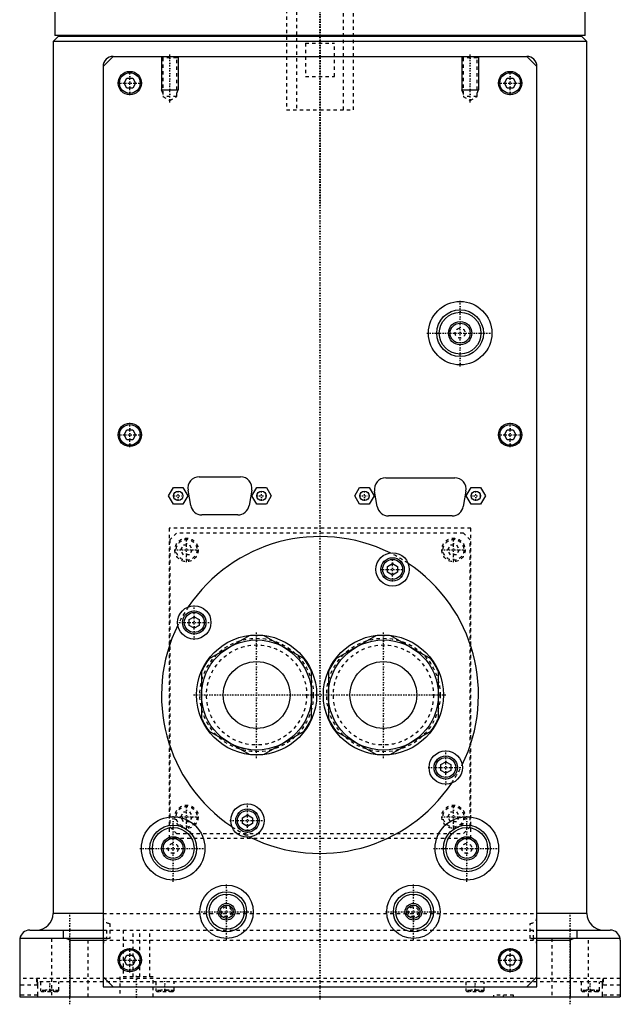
# Model space of a CAD drawing. Extents: x -90 to 90, y -319 to 558.
# Tile 1 of 9: x -90 to 90, y -319 to -24. Entities that reach past the tile are written whole.
import ezdxf

# ---------------------------------------------------------------- set-up
doc = ezdxf.new("R2010")
doc.units = 0
doc.linetypes.add('CENTER', pattern=[1.5, 0.45, -0.5, 0.05, -0.5])
doc.linetypes.add('DASHED', pattern=[2, 1, -1])
for name, color, linetype in [('AM_0', 7, 'CONTINUOUS'), ('AM_10', 7, 'CONTINUOUS'), ('AM_3', 7, 'DASHED'), ('AM_7', 7, 'CENTER')]:
    doc.layers.add(name, color=color, linetype=linetype)

msp = doc.modelspace()

# ---------------------------------------------------------------- linework, layer by layer
at = {"layer": 'AM_0', "color": 7, "linetype": 'CONTINUOUS'}
for p, q in [((-79.5, -11.5), (-79.5, -28.2)), ((79.5, -28.2), (79.5, -11.5)), ((-78.5, -28.5), (-80, -30)), ((79.5, -28.2), (-79.5, -28.2)), ((78.5, -28.5), (-78.5, -28.5)), ((-75, -28.2), (-75, -28.5)), ((75, -28.5), (75, -28.2)), ((80, -30), (78.5, -28.5)), ((-80, -30), (-80, -291.5)), ((80, -30), (-80, -30)), ((80, -291.5), (80, -30)), ((-65, -37.5), (-62, -34.5)), ((-62, -34.5), (62, -34.5)), ((62, -34.5), (65, -37.5)), ((-65, -37.5), (-65, -313.5)), ((65, -313.5), (65, -37.5)), ((-58.73, -42.5), (-57.87, -41)), ((-57.87, -41), (-56.13, -41)), ((-56.13, -41), (-55.27, -42.5)), ((55.27, -42.5), (56.13, -41)), ((56.13, -41), (57.87, -41)), ((57.87, -41), (58.73, -42.5)), ((-57.87, -44), (-58.73, -42.5)), ((-56.13, -44), (-57.87, -44)), ((-55.27, -42.5), (-56.13, -44)), ((56.13, -44), (55.27, -42.5)), ((57.87, -44), (56.13, -44)), ((58.73, -42.5), (57.87, -44)), ((-58.73, -148), (-57.87, -146.5)), ((-57.87, -146.5), (-56.13, -146.5)), ((-56.13, -146.5), (-55.27, -148)), ((55.27, -148), (56.13, -146.5)), ((56.13, -146.5), (57.87, -146.5)), ((57.87, -146.5), (58.73, -148)), ((-57.87, -149.5), (-58.73, -148)), ((-56.13, -149.5), (-57.87, -149.5)), ((-55.27, -148), (-56.13, -149.5)), ((56.13, -149.5), (55.27, -148)), ((57.87, -149.5), (56.13, -149.5)), ((58.73, -148), (57.87, -149.5)), ((-36.2, -160.6), (-23.8, -160.6)), ((19.7, -160.9), (40.4, -160.9)), ((-45.39, -166.3), (-43.94, -163.8)), ((-43.94, -163.8), (-41.06, -163.8)), ((-41.06, -163.8), (-39.61, -166.3)), ((-38.75, -169.18), (-39.55, -164.58)), ((-20.45, -164.58), (-21.25, -169.18)), ((-20.39, -166.3), (-18.94, -163.8)), ((-18.94, -163.8), (-16.06, -163.8)), ((-16.06, -163.8), (-14.61, -166.3)), ((10.41, -166.3), (11.86, -163.8)), ((11.86, -163.8), (14.74, -163.8)), ((14.74, -163.8), (16.19, -166.3)), ((17.15, -169.48), (16.35, -164.88)), ((43.75, -164.88), (42.95, -169.48)), ((43.81, -166.3), (45.26, -163.8)), ((45.26, -163.8), (48.14, -163.8)), ((48.14, -163.8), (49.59, -166.3)), ((-43.94, -168.8), (-45.39, -166.3)), ((-39.61, -166.3), (-41.06, -168.8)), ((-18.94, -168.8), (-20.39, -166.3)), ((-14.61, -166.3), (-16.06, -168.8)), ((11.86, -168.8), (10.41, -166.3)), ((16.19, -166.3), (14.74, -168.8)), ((45.26, -168.8), (43.81, -166.3)), ((49.59, -166.3), (48.14, -168.8)), ((-41.06, -168.8), (-43.94, -168.8)), ((-16.06, -168.8), (-18.94, -168.8)), ((14.74, -168.8), (11.86, -168.8)), ((48.14, -168.8), (45.26, -168.8)), ((-24.6, -172), (-35.4, -172)), ((39.6, -172.3), (20.5, -172.3)), ((20.25, -187.46), (21.75, -186.6)), ((20.25, -189.19), (20.25, -187.46)), ((21.75, -186.6), (23.25, -187.46)), ((23.25, -187.46), (23.25, -189.19)), ((21.75, -190.06), (20.25, -189.19)), ((23.25, -189.19), (21.75, -190.06)), ((-39.17, -203.38), (-37.67, -202.52)), ((-39.17, -205.12), (-39.17, -203.38)), ((-37.67, -202.52), (-36.17, -203.38)), ((-36.17, -203.38), (-36.17, -205.12)), ((-37.67, -205.98), (-39.17, -205.12)), ((-36.17, -205.12), (-37.67, -205.98)), ((-21.27, -208.26), (-33.23, -215.16)), ((-4.77, -215.16), (-16.73, -208.26)), ((16.73, -208.26), (4.77, -215.16)), ((33.23, -215.16), (21.27, -208.26)), ((-35.5, -219.1), (-35.5, -232.9)), ((-2.5, -232.9), (-2.5, -219.1)), ((2.5, -219.1), (2.5, -232.9)), ((35.5, -232.9), (35.5, -219.1)), ((-33.23, -236.84), (-21.27, -243.74)), ((-16.73, -243.74), (-4.77, -236.84)), ((4.77, -236.84), (16.73, -243.74)), ((21.27, -243.74), (33.23, -236.84)), ((36.17, -246.88), (37.67, -246.02)), ((36.17, -248.62), (36.17, -246.88)), ((37.67, -246.02), (39.17, -246.88)), ((39.17, -246.88), (39.17, -248.62)), ((37.67, -249.48), (36.17, -248.62)), ((39.17, -248.62), (37.67, -249.48)), ((-23.25, -262.81), (-21.75, -261.94)), ((-21.75, -261.94), (-20.25, -262.81)), ((-23.25, -264.54), (-23.25, -262.81)), ((-21.75, -265.4), (-23.25, -264.54)), ((-20.25, -264.54), (-21.75, -265.4)), ((-20.25, -262.81), (-20.25, -264.54)), ((-65, -291.5), (-80, -291.5)), ((80, -291.5), (65, -291.5)), ((-87, -296.5), (-65, -296.5)), ((-77, -296.5), (-77, -299)), ((65, -296.5), (87, -296.5)), ((77, -296.5), (77, -299)), ((-90, -299.5), (-90, -316.5)), ((-65, -299), (-89.96, -299)), ((-75, -299.5), (-76.12, -299)), ((-75, -299.5), (-75, -316.5)), ((-75, -299.5), (-65, -299.5)), ((89.96, -299), (65, -299)), ((65, -299.5), (75, -299.5)), ((76.12, -299), (75, -299.5)), ((75, -299.5), (75, -316.5)), ((90, -299.5), (90, -316.5)), ((-58.73, -305.5), (-57.87, -304)), ((-57.87, -304), (-56.13, -304)), ((-56.13, -304), (-55.27, -305.5)), ((55.27, -305.5), (56.13, -304)), ((56.13, -304), (57.87, -304)), ((57.87, -304), (58.73, -305.5)), ((-57.87, -307), (-58.73, -305.5)), ((-56.13, -307), (-57.87, -307)), ((-55.27, -305.5), (-56.13, -307)), ((56.13, -307), (55.27, -305.5)), ((57.87, -307), (56.13, -307)), ((58.73, -305.5), (57.87, -307)), ((-62, -313.5), (-65, -310.5)), ((65, -310.5), (62, -313.5)), ((-65, -313.5), (65, -313.5)), ((-90, -316.5), (90, -316.5))]:
    msp.add_line(p, q, dxfattribs=at)
for points in [[(-89.96, -299, 0), (-89.97, -299.08, 0), (-89.99, -299.25, 0), (-90, -299.42, 0), (-90, -299.5, 0)], [(90, -299.5, 0), (90, -299.42, 0), (89.99, -299.25, 0), (89.97, -299.08, 0), (89.96, -299, 0)]]:
    msp.add_polyline3d(points, dxfattribs=at)
for centre, radius in [((-57, -42.5), 3.5), ((-57, -42.5), 3.1), ((57, -42.5), 3.5), ((57, -42.5), 3.1), ((42, -117.5), 9.5), ((42, -117.5), 7), ((42, -117.5), 6.25), ((42, -117.5), 3.5), ((42, -117.5), 3), ((-57, -148), 3.5), ((57, -148), 3.5), ((-57, -148), 3.1), ((57, -148), 3.1), ((-42.5, -166.3), 1.4), ((-17.5, -166.3), 1.4), ((13.3, -166.3), 1.4), ((46.7, -166.3), 1.4), ((21.75, -188.33), 5), ((21.75, -188.33), 3.5), ((21.75, -188.33), 3), ((-37.67, -204.25), 5), ((-37.67, -204.25), 3.5), ((-37.67, -204.25), 3), ((-19, -226), 18), ((-19, -226), 16.5), ((19, -226), 18), ((19, -226), 16.5), ((-19, -226), 10.01), ((19, -226), 10.01), ((37.67, -247.75), 5), ((37.67, -247.75), 3.5), ((37.67, -247.75), 3), ((-21.75, -263.67), 5), ((-44, -272), 9.5), ((-21.75, -263.67), 3.5), ((-21.75, -263.67), 3), ((44, -272), 9.5), ((-44, -272), 7), ((44, -272), 7), ((-44, -272), 6.25), ((-44, -272), 3.5), ((44, -272), 6.25), ((44, -272), 3.5), ((-44, -272), 3), ((44, -272), 3), ((-28, -291), 8), ((28, -291), 8), ((-28, -291), 6), ((-28, -291), 5.25), ((28, -291), 6), ((28, -291), 5.25), ((-28, -291), 2.5), ((-28, -291), 2), ((28, -291), 2.5), ((28, -291), 2), ((-57, -305.5), 3.5), ((-57, -305.5), 3.1), ((57, -305.5), 3.5), ((57, -305.5), 3.1)]:
    msp.add_circle(centre, radius, dxfattribs=at)
for centre, radius, start, end in [((-62, -37.5), 3, 90, 180), ((62, -37.5), 3, 0, 90), ((-36.2, -164), 3.4, 90, 189.8658), ((-23.8, -164), 3.4, 350.1342, 90), ((19.7, -164.3), 3.4, 90, 189.8658), ((40.4, -164.3), 3.4, 350.1342, 90), ((-35.4, -168.6), 3.4, 189.8658, 270), ((-24.6, -168.6), 3.4, 270, 350.1342), ((20.5, -168.9), 3.4, 189.8658, 270), ((39.6, -168.9), 3.4, 270, 350.1342), ((0, -226), 47.5, 63.7821, 146.2179), ((0, -226), 47.5, 333.7821, 56.2179), ((0, -226), 47.5, 153.7821, 236.2179), ((-19, -226), 17.89, 82.7065, 97.2935), ((19, -226), 17.89, 82.7065, 97.2935), ((-19, -226), 17.89, 142.7065, 157.2935), ((-19, -226), 17.89, 22.7065, 37.2935), ((19, -226), 17.89, 142.7065, 157.2935), ((19, -226), 17.89, 22.7065, 37.2935), ((-19, -226), 17.89, 202.7065, 217.2935), ((-19, -226), 17.89, 322.7065, 337.2935), ((19, -226), 17.89, 202.7065, 217.2935), ((19, -226), 17.89, 322.7065, 337.2935), ((-19, -226), 17.89, 262.7065, 277.2935), ((19, -226), 17.89, 262.7065, 277.2935), ((0, -226), 47.5, 243.7821, 326.2179), ((-85, -291.5), 5, 270, 0), ((85, -291.5), 5, 180, 270), ((-87, -299.5), 3, 90, 170.4059), ((87, -299.5), 3, 9.5941, 90)]:
    msp.add_arc(centre, radius, start, end, dxfattribs=at)
at = {"layer": 'AM_10', "color": 7, "linetype": 'CONTINUOUS'}
for p, q in [((-47.5, -34.5), (-47.5, -44.5)), ((-42.5, -34.5), (-42.5, -44.5)), ((42.5, -34.5), (42.5, -44.5)), ((47.5, -34.5), (47.5, -44.5)), ((-47.07, -45.5), (-47.5, -44.5)), ((-47.5, -44.5), (-42.5, -44.5)), ((-42.93, -45.5), (-42.5, -44.5)), ((42.93, -45.5), (42.5, -44.5)), ((42.5, -44.5), (47.5, -44.5)), ((47.07, -45.5), (47.5, -44.5))]:
    msp.add_line(p, q, dxfattribs=at)
at = {"layer": 'AM_3', "color": 6, "linetype": 'DASHED'}
for p, q in [((-7, 479), (-7, -50.5)), ((7, -50.5), (7, 479)), ((-10, -20.5), (-10, -50.5)), ((10, -50.5), (10, -20.5)), ((-4.36, -30.5), (-4.36, -40.5)), ((-4.36, -30.5), (4.36, -30.5)), ((4.36, -40.5), (4.36, -30.5)), ((-47.5, -34.5), (-47.07, -34.93)), ((-47.07, -34.93), (-47.07, -46.5)), ((-42.93, -34.93), (-47.07, -34.93)), ((-42.93, -34.93), (-42.5, -34.5)), ((-42.93, -46.5), (-42.93, -34.93)), ((42.5, -34.5), (42.93, -34.93)), ((42.93, -34.93), (42.93, -46.5)), ((47.07, -34.93), (42.93, -34.93)), ((47.07, -34.93), (47.5, -34.5)), ((47.07, -46.5), (47.07, -34.93)), ((-4.36, -40.5), (4.36, -40.5)), ((-47.07, -46.5), (-45, -47.69)), ((-42.93, -46.5), (-47.07, -46.5)), ((-45, -47.69), (-42.93, -46.5)), ((42.93, -46.5), (45, -47.69)), ((47.07, -46.5), (42.93, -46.5)), ((45, -47.69), (47.07, -46.5)), ((-10, -50.5), (10, -50.5)), ((45.21, -176), (-45.21, -176)), ((-45.21, -176), (-45.21, -269)), ((45.21, -269), (45.21, -176)), ((-43, -177.5), (-45, -179.5)), ((-45, -179.5), (-45, -265.5)), ((43, -177.5), (-43, -177.5)), ((45, -179.5), (43, -177.5)), ((45, -265.5), (45, -179.5)), ((-41.73, -182.5), (-40.87, -181)), ((-40.87, -184), (-41.73, -182.5)), ((-40.87, -181), (-39.13, -181)), ((-39.13, -181), (-38.27, -182.5)), ((-38.27, -182.5), (-39.13, -184)), ((38.27, -182.5), (39.13, -181)), ((39.13, -184), (38.27, -182.5)), ((39.13, -181), (40.87, -181)), ((40.87, -181), (41.73, -182.5)), ((41.73, -182.5), (40.87, -184)), ((-39.13, -184), (-40.87, -184)), ((40.87, -184), (39.13, -184)), ((-41.73, -262.5), (-40.87, -261)), ((-40.87, -264), (-41.73, -262.5)), ((-40.87, -261), (-39.13, -261)), ((-39.13, -261), (-38.27, -262.5)), ((-38.27, -262.5), (-39.13, -264)), ((38.27, -262.5), (39.13, -261)), ((39.13, -264), (38.27, -262.5)), ((39.13, -261), (40.87, -261)), ((40.87, -261), (41.73, -262.5)), ((41.73, -262.5), (40.87, -264)), ((-45, -265.5), (-43, -267.5)), ((-39.13, -264), (-40.87, -264)), ((40.87, -264), (39.13, -264)), ((43, -267.5), (45, -265.5)), ((-43, -267.5), (43, -267.5)), ((45.21, -269), (-45.21, -269)), ((-65, -291.5), (65, -291.5)), ((-63, -294.5), (-63, -299)), ((63, -299), (63, -294.5)), ((-65, -296.5), (77, -296.5)), ((-64, -296.5), (-64, -299)), ((-59, -296.5), (-59, -310.5)), ((-56, -310.5), (-56, -296.5)), ((-54, -310.5), (-54, -296.5)), ((-51, -310.5), (-51, -296.5)), ((64, -299), (64, -296.5)), ((-80.5, -299), (-80.5, -316.5)), ((-69.5, -316.5), (-69.5, -299)), ((-64, -299), (-65, -299)), ((-65, -299.5), (65, -299.5)), ((65, -299), (64, -299)), ((69.5, -299), (69.5, -316.5)), ((80.5, -299), (69.5, -299)), ((80.5, -316.5), (80.5, -299)), ((90, -311), (-90, -311)), ((-85, -311), (-85, -312)), ((85, -312), (-85, -312)), ((-83.75, -312), (-83.75, -314.6)), ((-78.25, -314.6), (-78.25, -312)), ((-60, -310.5), (-60, -316.5)), ((-50, -310.5), (-60, -310.5)), ((-50, -316.5), (-50, -310.5)), ((-49.21, -312), (-49.21, -314.6)), ((-43.71, -314.6), (-43.71, -312)), ((43.71, -312), (43.71, -314.6)), ((49.21, -314.6), (49.21, -312)), ((78.25, -312), (78.25, -314.6)), ((83.75, -314.6), (83.75, -312)), ((85, -312), (85, -311)), ((-84.68, -313), (-90, -313)), ((-84.68, -313), (-84.68, -316)), ((-83.75, -314.6), (-83.35, -315)), ((-78.25, -314.6), (-83.75, -314.6)), ((-78.65, -315), (-83.35, -315)), ((-82.25, -315), (-82.25, -314.5)), ((-79.75, -314.5), (-82.25, -314.5)), ((-81, -315), (-81, -314.5)), ((-79.75, -315), (-79.75, -314.5)), ((-78.65, -315), (-78.25, -314.6)), ((-49.21, -314.6), (-48.81, -315)), ((-43.71, -314.6), (-49.21, -314.6)), ((-44.11, -315), (-48.81, -315)), ((-47.71, -315), (-47.71, -314.5)), ((-45.21, -314.5), (-47.71, -314.5)), ((-46.46, -315), (-46.46, -314.5)), ((-45.21, -315), (-45.21, -314.5)), ((-44.11, -315), (-43.71, -314.6)), ((43.71, -314.6), (44.11, -315)), ((49.21, -314.6), (43.71, -314.6)), ((48.81, -315), (44.11, -315)), ((45.21, -315), (45.21, -314.5)), ((47.71, -314.5), (45.21, -314.5)), ((46.46, -315), (46.46, -314.5)), ((47.71, -315), (47.71, -314.5)), ((48.81, -315), (49.21, -314.6)), ((78.25, -314.6), (78.65, -315)), ((83.75, -314.6), (78.25, -314.6)), ((83.35, -315), (78.65, -315)), ((79.75, -315), (79.75, -314.5)), ((82.25, -314.5), (79.75, -314.5)), ((81, -315), (81, -314.5)), ((82.25, -315), (82.25, -314.5)), ((83.35, -315), (83.75, -314.6)), ((90, -313), (84.68, -313)), ((84.68, -316), (84.68, -313)), ((-84.68, -316), (-90, -316)), ((52, -316), (52, -316.5)), ((58, -316), (52, -316)), ((58, -316.5), (58, -316)), ((90, -316), (84.68, -316))]:
    msp.add_line(p, q, dxfattribs=at)
for points in [[(-85.01, -311, 0), (-85.01, -311, 0), (-85.01, -311, 0), (-85, -311, 0), (-85, -311, 0), (-85, -311, 0), (-84.99, -311, 0), (-84.99, -311.01, 0), (-84.98, -311.01, 0), (-84.98, -311.01, 0), (-84.97, -311.01, 0), (-84.97, -311.02, 0), (-84.97, -311.02, 0), (-84.97, -311.02, 0), (-84.96, -311.03, 0), (-84.96, -311.03, 0), (-84.95, -311.04, 0), (-84.95, -311.04, 0), (-84.95, -311.05, 0), (-84.94, -311.05, 0), (-84.94, -311.06, 0), (-84.93, -311.06, 0), (-84.93, -311.07, 0), (-84.93, -311.07, 0), (-84.93, -311.08, 0), (-84.92, -311.09, 0), (-84.92, -311.09, 0), (-84.92, -311.1, 0), (-84.91, -311.1, 0), (-84.91, -311.11, 0), (-84.9, -311.12, 0), (-84.9, -311.13, 0), (-84.89, -311.15, 0), (-84.89, -311.15, 0), (-84.89, -311.16, 0), (-84.89, -311.17, 0), (-84.88, -311.18, 0), (-84.88, -311.19, 0), (-84.87, -311.21, 0), (-84.87, -311.22, 0), (-84.87, -311.23, 0), (-84.86, -311.23, 0), (-84.86, -311.25, 0), (-84.85, -311.26, 0), (-84.85, -311.28, 0), (-84.85, -311.29, 0), (-84.84, -311.31, 0), (-84.84, -311.31, 0), (-84.84, -311.32, 0), (-84.83, -311.34, 0), (-84.83, -311.35, 0), (-84.83, -311.37, 0), (-84.82, -311.39, 0), (-84.82, -311.4, 0), (-84.82, -311.41, 0), (-84.81, -311.42, 0), (-84.81, -311.44, 0), (-84.81, -311.46, 0), (-84.8, -311.48, 0), (-84.8, -311.5, 0), (-84.8, -311.51, 0), (-84.79, -311.52, 0), (-84.79, -311.53, 0), (-84.79, -311.55, 0), (-84.79, -311.57, 0), (-84.78, -311.58, 0), (-84.78, -311.59, 0), (-84.78, -311.61, 0), (-84.78, -311.63, 0), (-84.77, -311.64, 0), (-84.77, -311.65, 0), (-84.77, -311.67, 0), (-84.77, -311.7, 0), (-84.76, -311.72, 0), (-84.76, -311.74, 0), (-84.76, -311.76, 0), (-84.76, -311.77, 0), (-84.75, -311.78, 0), (-84.75, -311.81, 0), (-84.75, -311.83, 0), (-84.74, -311.86, 0), (-84.74, -311.88, 0), (-84.74, -311.9, 0), (-84.74, -311.92, 0), (-84.74, -311.93, 0), (-84.73, -311.95, 0), (-84.73, -311.98, 0), (-84.73, -312, 0), (-84.73, -312.03, 0), (-84.72, -312.06, 0), (-84.72, -312.07, 0), (-84.72, -312.08, 0), (-84.72, -312.11, 0), (-84.72, -312.14, 0), (-84.71, -312.16, 0), (-84.71, -312.19, 0), (-84.71, -312.22, 0), (-84.71, -312.23, 0), (-84.71, -312.24, 0), (-84.71, -312.27, 0), (-84.7, -312.3, 0), (-84.7, -312.33, 0), (-84.7, -312.36, 0), (-84.7, -312.38, 0), (-84.7, -312.4, 0), (-84.7, -312.41, 0), (-84.7, -312.44, 0), (-84.69, -312.47, 0), (-84.69, -312.48, 0), (-84.69, -312.5, 0), (-84.69, -312.53, 0), (-84.69, -312.56, 0), (-84.69, -312.57, 0), (-84.69, -312.58, 0), (-84.69, -312.61, 0), (-84.69, -312.64, 0), (-84.69, -312.67, 0), (-84.69, -312.7, 0), (-84.69, -312.73, 0), (-84.68, -312.74, 0), (-84.68, -312.76, 0), (-84.68, -312.79, 0), (-84.68, -312.82, 0), (-84.68, -312.84, 0), (-84.68, -312.87, 0), (-84.68, -312.9, 0), (-84.68, -312.92, 0), (-84.68, -312.93, 0), (-84.68, -312.96, 0), (-84.68, -312.99, 0), (-84.68, -313, 0)], [(-85, -311, 0), (-85, -311, 0), (-85.01, -311, 0), (-85.01, -311, 0), (-85.01, -311, 0)], [(-84.73, -312, 0), (-84.73, -311.95, 0), (-84.74, -311.86, 0), (-84.76, -311.77, 0), (-84.76, -311.72, 0), (-84.77, -311.68, 0), (-84.78, -311.6, 0), (-84.79, -311.52, 0), (-84.81, -311.45, 0), (-84.82, -311.38, 0), (-84.84, -311.32, 0), (-84.85, -311.29, 0), (-84.85, -311.26, 0), (-84.87, -311.21, 0), (-84.89, -311.16, 0), (-84.91, -311.12, 0), (-84.92, -311.08, 0), (-84.94, -311.05, 0), (-84.95, -311.04, 0), (-84.96, -311.03, 0), (-84.98, -311.01, 0), (-84.99, -311, 0), (-85, -311, 0)], [(-84.68, -313, 0), (-84.68, -312.97, 0), (-84.68, -312.92, 0), (-84.68, -312.86, 0), (-84.68, -312.83, 0), (-84.68, -312.8, 0), (-84.68, -312.75, 0), (-84.69, -312.69, 0), (-84.69, -312.63, 0), (-84.69, -312.57, 0), (-84.69, -312.52, 0), (-84.69, -312.49, 0), (-84.69, -312.46, 0), (-84.7, -312.4, 0), (-84.7, -312.35, 0), (-84.7, -312.29, 0), (-84.71, -312.24, 0), (-84.71, -312.18, 0), (-84.71, -312.16, 0), (-84.72, -312.13, 0), (-84.72, -312.08, 0), (-84.73, -312.03, 0), (-84.73, -312, 0)], [(84.68, -313, 0), (84.68, -312.99, 0), (84.68, -312.96, 0), (84.68, -312.93, 0), (84.68, -312.92, 0), (84.68, -312.9, 0), (84.68, -312.87, 0), (84.68, -312.84, 0), (84.68, -312.82, 0), (84.68, -312.79, 0), (84.68, -312.76, 0), (84.68, -312.74, 0), (84.69, -312.73, 0), (84.69, -312.7, 0), (84.69, -312.67, 0), (84.69, -312.64, 0), (84.69, -312.61, 0), (84.69, -312.58, 0), (84.69, -312.57, 0), (84.69, -312.56, 0), (84.69, -312.53, 0), (84.69, -312.5, 0), (84.69, -312.48, 0), (84.69, -312.47, 0), (84.7, -312.44, 0), (84.7, -312.41, 0), (84.7, -312.4, 0), (84.7, -312.38, 0), (84.7, -312.36, 0), (84.7, -312.33, 0), (84.7, -312.3, 0), (84.71, -312.27, 0), (84.71, -312.24, 0), (84.71, -312.23, 0), (84.71, -312.22, 0), (84.71, -312.19, 0), (84.71, -312.16, 0), (84.72, -312.14, 0), (84.72, -312.11, 0), (84.72, -312.08, 0), (84.72, -312.07, 0), (84.72, -312.06, 0), (84.73, -312.03, 0), (84.73, -312, 0), (84.73, -311.98, 0), (84.73, -311.95, 0), (84.74, -311.93, 0), (84.74, -311.92, 0), (84.74, -311.9, 0), (84.74, -311.88, 0), (84.74, -311.86, 0), (84.75, -311.83, 0), (84.75, -311.81, 0), (84.75, -311.78, 0), (84.76, -311.77, 0), (84.76, -311.76, 0), (84.76, -311.74, 0), (84.76, -311.72, 0), (84.77, -311.7, 0), (84.77, -311.67, 0), (84.77, -311.65, 0), (84.77, -311.64, 0), (84.78, -311.63, 0), (84.78, -311.61, 0), (84.78, -311.59, 0), (84.78, -311.58, 0), (84.79, -311.57, 0), (84.79, -311.55, 0), (84.79, -311.53, 0), (84.79, -311.52, 0), (84.8, -311.51, 0), (84.8, -311.5, 0), (84.8, -311.48, 0), (84.81, -311.46, 0), (84.81, -311.44, 0), (84.81, -311.42, 0), (84.82, -311.41, 0), (84.82, -311.4, 0), (84.82, -311.39, 0), (84.83, -311.37, 0), (84.83, -311.35, 0), (84.83, -311.34, 0), (84.84, -311.32, 0), (84.84, -311.31, 0), (84.84, -311.31, 0), (84.85, -311.29, 0), (84.85, -311.28, 0), (84.85, -311.26, 0), (84.86, -311.25, 0), (84.86, -311.23, 0), (84.87, -311.23, 0), (84.87, -311.22, 0), (84.87, -311.21, 0), (84.88, -311.19, 0), (84.88, -311.18, 0), (84.89, -311.17, 0), (84.89, -311.16, 0), (84.89, -311.15, 0), (84.89, -311.15, 0), (84.9, -311.13, 0), (84.9, -311.12, 0), (84.91, -311.11, 0), (84.91, -311.1, 0), (84.92, -311.1, 0), (84.92, -311.09, 0), (84.92, -311.09, 0), (84.93, -311.08, 0), (84.93, -311.07, 0), (84.93, -311.07, 0), (84.93, -311.06, 0), (84.94, -311.06, 0), (84.94, -311.05, 0), (84.95, -311.05, 0), (84.95, -311.04, 0), (84.95, -311.04, 0), (84.96, -311.03, 0), (84.96, -311.03, 0), (84.97, -311.02, 0), (84.97, -311.02, 0), (84.97, -311.02, 0), (84.97, -311.01, 0), (84.98, -311.01, 0), (84.98, -311.01, 0), (84.99, -311.01, 0), (84.99, -311, 0), (85, -311, 0), (85, -311, 0), (85, -311, 0), (85.01, -311, 0), (85.01, -311, 0), (85.01, -311, 0)], [(84.73, -312, 0), (84.73, -312.03, 0), (84.72, -312.08, 0), (84.72, -312.13, 0), (84.71, -312.16, 0), (84.71, -312.18, 0), (84.71, -312.24, 0), (84.7, -312.29, 0), (84.7, -312.35, 0), (84.7, -312.4, 0), (84.69, -312.46, 0), (84.69, -312.49, 0), (84.69, -312.52, 0), (84.69, -312.57, 0), (84.69, -312.63, 0), (84.69, -312.69, 0), (84.68, -312.75, 0), (84.68, -312.8, 0), (84.68, -312.83, 0), (84.68, -312.86, 0), (84.68, -312.92, 0), (84.68, -312.97, 0), (84.68, -313, 0)], [(85, -311, 0), (84.99, -311, 0), (84.97, -311.01, 0), (84.96, -311.03, 0), (84.95, -311.04, 0), (84.94, -311.05, 0), (84.92, -311.08, 0), (84.91, -311.12, 0), (84.89, -311.16, 0), (84.87, -311.21, 0), (84.85, -311.26, 0), (84.85, -311.29, 0), (84.84, -311.32, 0), (84.82, -311.38, 0), (84.81, -311.45, 0), (84.79, -311.52, 0), (84.78, -311.6, 0), (84.77, -311.68, 0), (84.76, -311.72, 0), (84.76, -311.77, 0), (84.74, -311.86, 0), (84.73, -311.95, 0), (84.73, -312, 0)], [(85.01, -311, 0), (85.01, -311, 0), (85.01, -311, 0), (85, -311, 0), (85, -311, 0)], [(-84.68, -316, 0), (-84.68, -316, 0), (-84.68, -316.01, 0), (-84.68, -316.02, 0), (-84.68, -316.02, 0), (-84.68, -316.02, 0), (-84.68, -316.03, 0), (-84.68, -316.04, 0), (-84.68, -316.05, 0), (-84.68, -316.05, 0), (-84.68, -316.06, 0), (-84.68, -316.06, 0), (-84.68, -316.07, 0), (-84.68, -316.08, 0), (-84.68, -316.08, 0), (-84.68, -316.09, 0), (-84.68, -316.1, 0), (-84.68, -316.1, 0), (-84.68, -316.11, 0), (-84.68, -316.11, 0), (-84.68, -316.12, 0), (-84.68, -316.13, 0), (-84.68, -316.13, 0), (-84.68, -316.13, 0), (-84.68, -316.14, 0), (-84.68, -316.15, 0), (-84.68, -316.15, 0), (-84.68, -316.15, 0), (-84.68, -316.16, 0), (-84.68, -316.17, 0), (-84.68, -316.18, 0), (-84.68, -316.18, 0), (-84.68, -316.19, 0), (-84.67, -316.19, 0), (-84.67, -316.2, 0), (-84.67, -316.2, 0), (-84.67, -316.21, 0), (-84.67, -316.22, 0), (-84.67, -316.22, 0), (-84.67, -316.23, 0), (-84.67, -316.23, 0), (-84.67, -316.24, 0), (-84.67, -316.24, 0), (-84.67, -316.25, 0), (-84.67, -316.26, 0), (-84.67, -316.26, 0), (-84.67, -316.27, 0), (-84.67, -316.27, 0), (-84.67, -316.27, 0), (-84.67, -316.28, 0), (-84.67, -316.29, 0), (-84.66, -316.29, 0), (-84.66, -316.3, 0), (-84.66, -316.3, 0), (-84.66, -316.31, 0), (-84.66, -316.31, 0), (-84.66, -316.32, 0), (-84.66, -316.32, 0), (-84.66, -316.33, 0), (-84.66, -316.33, 0), (-84.66, -316.34, 0), (-84.66, -316.34, 0), (-84.66, -316.34, 0), (-84.66, -316.35, 0), (-84.66, -316.35, 0), (-84.66, -316.35, 0), (-84.66, -316.36, 0), (-84.65, -316.36, 0), (-84.65, -316.37, 0), (-84.65, -316.37, 0), (-84.65, -316.37, 0), (-84.65, -316.38, 0), (-84.65, -316.38, 0), (-84.65, -316.39, 0), (-84.65, -316.39, 0), (-84.65, -316.39, 0), (-84.65, -316.4, 0), (-84.65, -316.4, 0), (-84.65, -316.4, 0), (-84.64, -316.41, 0), (-84.64, -316.41, 0), (-84.64, -316.42, 0), (-84.64, -316.42, 0), (-84.64, -316.42, 0), (-84.64, -316.42, 0), (-84.64, -316.43, 0), (-84.64, -316.43, 0), (-84.64, -316.44, 0), (-84.64, -316.44, 0), (-84.63, -316.44, 0), (-84.63, -316.44, 0), (-84.63, -316.45, 0), (-84.63, -316.45, 0), (-84.63, -316.45, 0), (-84.63, -316.46, 0), (-84.63, -316.46, 0), (-84.63, -316.46, 0), (-84.63, -316.46, 0), (-84.63, -316.46, 0), (-84.62, -316.47, 0), (-84.62, -316.47, 0), (-84.62, -316.47, 0), (-84.62, -316.47, 0), (-84.62, -316.48, 0), (-84.62, -316.48, 0), (-84.62, -316.48, 0), (-84.62, -316.48, 0), (-84.62, -316.48, 0), (-84.61, -316.48, 0), (-84.61, -316.48, 0), (-84.61, -316.49, 0), (-84.61, -316.49, 0), (-84.61, -316.49, 0), (-84.61, -316.49, 0), (-84.61, -316.49, 0), (-84.61, -316.49, 0), (-84.61, -316.49, 0), (-84.61, -316.49, 0), (-84.6, -316.5, 0), (-84.6, -316.5, 0), (-84.6, -316.5, 0), (-84.6, -316.5, 0), (-84.6, -316.5, 0), (-84.6, -316.5, 0), (-84.6, -316.5, 0), (-84.6, -316.5, 0), (-84.6, -316.5, 0), (-84.59, -316.5, 0), (-84.59, -316.5, 0), (-84.59, -316.5, 0), (-84.59, -316.5, 0)], [(84.59, -316.5, 0), (84.59, -316.5, 0), (84.59, -316.5, 0), (84.59, -316.5, 0), (84.6, -316.5, 0), (84.6, -316.5, 0), (84.6, -316.5, 0), (84.6, -316.5, 0), (84.6, -316.5, 0), (84.6, -316.5, 0), (84.6, -316.5, 0), (84.6, -316.5, 0), (84.6, -316.5, 0), (84.61, -316.49, 0), (84.61, -316.49, 0), (84.61, -316.49, 0), (84.61, -316.49, 0), (84.61, -316.49, 0), (84.61, -316.49, 0), (84.61, -316.49, 0), (84.61, -316.49, 0), (84.61, -316.48, 0), (84.61, -316.48, 0), (84.62, -316.48, 0), (84.62, -316.48, 0), (84.62, -316.48, 0), (84.62, -316.48, 0), (84.62, -316.48, 0), (84.62, -316.47, 0), (84.62, -316.47, 0), (84.62, -316.47, 0), (84.62, -316.47, 0), (84.63, -316.46, 0), (84.63, -316.46, 0), (84.63, -316.46, 0), (84.63, -316.46, 0), (84.63, -316.46, 0), (84.63, -316.45, 0), (84.63, -316.45, 0), (84.63, -316.45, 0), (84.63, -316.44, 0), (84.63, -316.44, 0), (84.64, -316.44, 0), (84.64, -316.44, 0), (84.64, -316.43, 0), (84.64, -316.43, 0), (84.64, -316.42, 0), (84.64, -316.42, 0), (84.64, -316.42, 0), (84.64, -316.42, 0), (84.64, -316.41, 0), (84.64, -316.41, 0), (84.65, -316.4, 0), (84.65, -316.4, 0), (84.65, -316.4, 0), (84.65, -316.39, 0), (84.65, -316.39, 0), (84.65, -316.39, 0), (84.65, -316.38, 0), (84.65, -316.38, 0), (84.65, -316.37, 0), (84.65, -316.37, 0), (84.65, -316.37, 0), (84.65, -316.36, 0), (84.66, -316.36, 0), (84.66, -316.35, 0), (84.66, -316.35, 0), (84.66, -316.35, 0), (84.66, -316.34, 0), (84.66, -316.34, 0), (84.66, -316.34, 0), (84.66, -316.33, 0), (84.66, -316.33, 0), (84.66, -316.32, 0), (84.66, -316.32, 0), (84.66, -316.31, 0), (84.66, -316.31, 0), (84.66, -316.3, 0), (84.66, -316.3, 0), (84.66, -316.29, 0), (84.67, -316.29, 0), (84.67, -316.28, 0), (84.67, -316.27, 0), (84.67, -316.27, 0), (84.67, -316.27, 0), (84.67, -316.26, 0), (84.67, -316.26, 0), (84.67, -316.25, 0), (84.67, -316.24, 0), (84.67, -316.24, 0), (84.67, -316.23, 0), (84.67, -316.23, 0), (84.67, -316.22, 0), (84.67, -316.22, 0), (84.67, -316.21, 0), (84.67, -316.2, 0), (84.67, -316.2, 0), (84.67, -316.19, 0), (84.68, -316.19, 0), (84.68, -316.18, 0), (84.68, -316.18, 0), (84.68, -316.17, 0), (84.68, -316.16, 0), (84.68, -316.15, 0), (84.68, -316.15, 0), (84.68, -316.15, 0), (84.68, -316.14, 0), (84.68, -316.13, 0), (84.68, -316.13, 0), (84.68, -316.13, 0), (84.68, -316.12, 0), (84.68, -316.11, 0), (84.68, -316.11, 0), (84.68, -316.1, 0), (84.68, -316.1, 0), (84.68, -316.09, 0), (84.68, -316.08, 0), (84.68, -316.08, 0), (84.68, -316.07, 0), (84.68, -316.06, 0), (84.68, -316.06, 0), (84.68, -316.05, 0), (84.68, -316.05, 0), (84.68, -316.04, 0), (84.68, -316.03, 0), (84.68, -316.02, 0), (84.68, -316.02, 0), (84.68, -316.02, 0), (84.68, -316.01, 0), (84.68, -316, 0), (84.68, -316, 0)]]:
    msp.add_polyline3d(points, dxfattribs=at)
for centre, radius in [((42, -117.5), 1.5), ((-40, -182.5), 3.5), ((-40, -182.5), 3.1), ((40, -182.5), 3.5), ((40, -182.5), 3.1), ((-19, -226), 17), ((19, -226), 17), ((-19, -226), 15), ((19, -226), 15), ((-40, -262.5), 3.5), ((-40, -262.5), 3.1), ((40, -262.5), 3.5), ((40, -262.5), 3.1), ((-44, -272), 1.5), ((44, -272), 1.5), ((-28, -291), 1.5), ((28, -291), 1.5)]:
    msp.add_circle(centre, radius, dxfattribs=at)
for centre, radius, start, end in [((0, -226), 47.5, 56.2179, 63.7821), ((0, -226), 47.5, 146.2179, 153.7821), ((-19, -226), 16.5, 240, 270), ((0, -226), 47.5, 326.2179, 333.7821), ((0, -226), 47.5, 236.2179, 243.7821), ((-63, -292.5), 2, 180, 270), ((63, -292.5), 2, 270, 0), ((-63, -301), 2, 90, 180), ((63, -301), 2, 0, 90)]:
    msp.add_arc(centre, radius, start, end, dxfattribs=at)
at = {"layer": 'AM_7', "color": 4, "linetype": 'CENTER'}
for p, q in [((0, 557.98), (0, -79.47)), ((0, -317.3), (0, 16.93)), ((-45, -48.35), (-45, -33.84)), ((45, -48.35), (45, -33.84)), ((-57, -46.17), (-57, -38.83)), ((57, -46.17), (57, -38.83)), ((-60.67, -42.5), (-53.33, -42.5)), ((53.33, -42.5), (60.67, -42.5)), ((42, -127.47), (42, -107.53)), ((32.02, -117.5), (51.98, -117.5)), ((-57, -151.68), (-57, -144.32)), ((57, -151.68), (57, -144.32)), ((-60.67, -148), (-53.33, -148)), ((53.33, -148), (60.67, -148)), ((-42.5, -167.77), (-42.5, -164.83)), ((-17.5, -167.77), (-17.5, -164.83)), ((13.3, -167.77), (13.3, -164.83)), ((46.7, -167.77), (46.7, -164.83)), ((-43.97, -166.3), (-41.03, -166.3)), ((-18.97, -166.3), (-16.03, -166.3)), ((11.83, -166.3), (14.77, -166.3)), ((45.23, -166.3), (48.17, -166.3)), ((-40, -186.18), (-40, -178.82)), ((40, -186.18), (40, -178.82)), ((-43.67, -182.5), (-36.33, -182.5)), ((36.33, -182.5), (43.67, -182.5)), ((21.75, -192), (21.75, -184.65)), ((18.07, -188.33), (25.43, -188.33)), ((-37.67, -209.5), (-37.67, -199)), ((-42.92, -204.25), (-32.42, -204.25)), ((-19, -244.9), (-19, -207.1)), ((19, -244.9), (19, -207.1)), ((-37.9, -226), (-0.1, -226)), ((0.1, -226), (37.9, -226)), ((37.67, -253), (37.67, -242.5)), ((32.42, -247.75), (42.92, -247.75)), ((-40, -266.18), (-40, -258.82)), ((-21.75, -268.92), (-21.75, -258.42)), ((40, -266.18), (40, -258.82)), ((-44, -281.98), (-44, -262.02)), ((-43.67, -262.5), (-36.33, -262.5)), ((36.33, -262.5), (43.67, -262.5)), ((44, -281.98), (44, -262.02)), ((-27, -263.67), (-16.5, -263.67)), ((-53.98, -272), (-34.02, -272)), ((34.02, -272), (53.98, -272)), ((-28, -299.4), (-28, -282.6)), ((28, -299.4), (28, -282.6)), ((-75, -318.75), (-75, -291.25)), ((-36.4, -291), (-19.6, -291)), ((19.6, -291), (36.4, -291)), ((75, -318.75), (75, -291.25)), ((-57, -309.18), (-57, -301.82)), ((57, -309.18), (57, -301.82)), ((-60.67, -305.5), (-53.33, -305.5)), ((53.33, -305.5), (60.67, -305.5)), ((-81, -315.15), (-81, -311.85)), ((-55, -316.8), (-55, -310.2)), ((-46.46, -315.15), (-46.46, -311.85)), ((46.46, -315.15), (46.46, -311.85)), ((81, -315.15), (81, -311.85)), ((55, -316.52), (55, -315.98))]:
    msp.add_line(p, q, dxfattribs=at)

doc.saveas('drawing.dxf')
